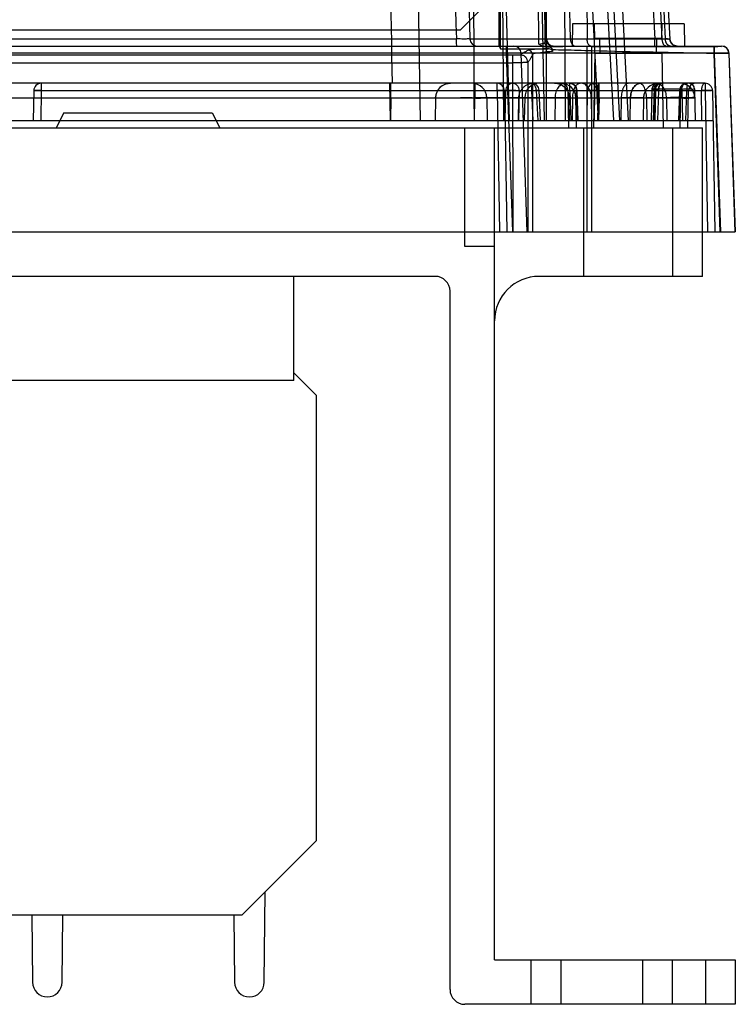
# Model space of a CAD drawing. Header units: millimetres. Extents: x 30 to 245, y 92 to 285.
# Tile 9 of 16: x 197 to 245, y 92 to 158. Entities that reach past the tile are written whole.
import ezdxf

# ---------------------------------------------------------------- set-up
doc = ezdxf.new("R2010")
doc.units = ezdxf.units.MM
doc.header["$LTSCALE"] = 24.676948
doc.layers.get('0').update_dxf_attribs({"linetype": 'CONTINUOUS'})

msp = doc.modelspace()

# ---------------------------------------------------------------- linework, layer by layer
at = {"color": 7, "linetype": 'Continuous'}
for p, q in [((224.422, 253.335), (226.952, 156.712)), ((232.099, 156.712), (229.569, 253.335)), ((231.215, 253.328), (232.059, 156.721)), ((233.714, 156.712), (231.925, 253.335)), ((232.112, 151.225), (232.112, 253.725)), ((234.332, 253.335), (239.396, 156.712)), ((234.414, 253.328), (234.835, 156.721)), ((239.895, 156.721), (234.832, 253.328)), ((235.039, 253.335), (240.103, 156.712)), ((235.332, 253.346), (240.397, 156.699)), ((231.599, 156.358), (230.816, 252.725)), ((231.216, 252.728), (231.997, 156.473)), ((229.001, 156.047), (229.001, 251.725)), ((228.912, 156.225), (228.901, 250.725)), ((230.113, 250.738), (231.955, 151.225)), ((231.81, 250.738), (237.026, 151.225)), ((232.396, 250.751), (237.612, 151.225)), ((222.006, 243.225), (223.612, 151.225)), ((227.267, 151.225), (226.627, 241.225)), ((229.238, 151.225), (228.574, 241.225)), ((229.612, 151.225), (227.373, 236.725)), ((233.067, 218.832), (236.61, 151.225)), ((233.067, 218.832), (233.362, 151.225)), ((235.611, 151.225), (232.112, 217.992)), ((226.312, 157.325), (228.312, 159.325)), ((166.312, 157.325), (226.312, 157.325)), ((233.862, 157.725), (233.836, 156.225)), ((241.362, 157.725), (233.862, 157.725)), ((235.362, 156.725), (235.345, 157.725)), ((239.862, 156.725), (239.879, 157.725)), ((241.362, 157.725), (241.388, 156.225)), ((48.582, 156.702), (226.042, 156.702)), ((226.952, 156.712), (240.103, 156.712)), ((232.059, 156.721), (239.895, 156.721)), ((239.862, 156.725), (235.362, 156.725)), ((235.712, 155.725), (235.695, 156.725)), ((239.396, 156.225), (239.396, 156.712)), ((239.512, 155.725), (239.529, 156.725)), ((30.731, 156.225), (243.893, 156.225)), ((226.086, 156.225), (227.452, 156.225)), ((228.912, 156.225), (229.001, 156.047)), ((229.001, 156.047), (232.223, 156.047)), ((229.393, 156.225), (229.393, 155.742)), ((232.118, 156.163), (232.24, 156.163)), ((232.518, 155.968), (232.518, 155.851)), ((234.812, 156.225), (234.812, 143.725)), ((235.164, 143.725), (235.164, 155.9)), ((240.456, 156.225), (240.896, 156.225)), ((243.393, 156.225), (243.393, 155.742)), ((243.893, 156.225), (243.887, 156.218)), ((229.393, 155.742), (45.231, 155.742)), ((229.847, 155.61), (168.561, 155.61)), ((168.561, 155.102), (229.847, 155.102)), ((229.393, 155.742), (229.813, 143.725)), ((229.847, 155.102), (229.847, 155.61)), ((229.854, 143.725), (229.847, 155.102)), ((243.393, 155.742), (230.392, 155.742)), ((230.812, 143.725), (230.392, 155.742)), ((230.846, 155.128), (230.853, 143.725)), ((231.166, 155.647), (231.166, 143.725)), ((235.362, 155.725), (235.275, 150.725)), ((239.862, 155.725), (235.362, 155.725)), ((239.862, 155.725), (239.949, 150.725)), ((243.796, 143.725), (243.384, 155.724)), ((243.393, 155.742), (243.813, 143.725)), ((244.392, 155.743), (244.384, 155.738)), ((244.384, 155.738), (244.796, 143.725)), ((244.812, 143.725), (244.392, 155.742)), ((242.777, 153.725), (31.847, 153.725)), ((197.603, 153.234), (197.568, 151.225)), ((198.103, 153.234), (198.068, 151.225)), ((198.103, 153.725), (198.103, 153.234)), ((198.103, 153.234), (242.777, 153.234)), ((221.612, 151.225), (221.569, 153.725)), ((221.587, 153.725), (221.586, 152.742)), ((221.639, 152.742), (221.639, 153.725)), ((227.237, 152.742), (227.237, 153.725)), ((227.29, 153.725), (227.29, 152.742)), ((228.777, 153.234), (228.777, 153.725)), ((228.777, 153.234), (228.943, 143.725)), ((229.277, 153.234), (229.443, 143.725)), ((229.347, 153.234), (229.312, 151.225)), ((230.258, 153.234), (230.229, 151.225)), ((231.212, 151.225), (231.108, 153.234)), ((231.415, 153.234), (231.512, 151.225)), ((231.713, 151.225), (231.608, 153.25)), ((233.612, 150.725), (233.568, 153.234)), ((233.673, 153.234), (233.673, 153.725)), ((233.673, 153.234), (233.734, 151.225)), ((234.106, 153.234), (234.164, 151.225)), ((234.234, 151.225), (234.173, 153.24)), ((234.847, 153.234), (234.812, 151.225)), ((235.347, 153.234), (235.312, 151.225)), ((235.347, 153.725), (235.347, 153.234)), ((235.567, 151.225), (235.596, 153.234)), ((235.587, 153.725), (235.586, 152.742)), ((235.639, 152.742), (235.639, 153.725)), ((238.692, 153.048), (238.836, 153.321)), ((239.203, 153.336), (239.143, 151.225)), ((239.349, 153.332), (239.29, 151.225)), ((239.391, 153.243), (239.32, 151.225)), ((239.332, 153.677), (239.638, 153.725)), ((241.222, 153.332), (239.349, 153.332)), ((239.444, 153.332), (239.389, 151.225)), ((239.641, 153.234), (239.391, 153.242)), ((239.641, 153.234), (239.57, 151.225)), ((239.64, 153.234), (239.575, 151.225)), ((241.051, 153.24), (240.99, 151.225)), ((241.06, 151.225), (241.118, 153.234)), ((241.103, 150.725), (241.149, 153.332)), ((241.222, 153.332), (241.259, 151.225)), ((241.49, 151.225), (241.551, 153.234)), ((241.612, 150.725), (241.656, 153.234)), ((242.075, 153.332), (242.112, 151.225)), ((242.562, 151.225), (242.527, 153.234)), ((242.777, 153.725), (242.777, 153.234)), ((242.777, 153.234), (242.943, 143.725)), ((243.277, 153.234), (243.443, 143.725)), ((34.442, 152.742), (240.182, 152.742)), ((221.586, 152.742), (221.613, 151.225)), ((221.639, 152.742), (221.612, 151.225)), ((224.638, 152.742), (224.612, 151.225)), ((227.259, 151.225), (227.237, 152.742)), ((227.268, 151.225), (227.29, 152.742)), ((228.085, 152.742), (228.112, 151.225)), ((230.223, 151.225), (230.246, 152.742)), ((230.638, 152.742), (230.612, 151.225)), ((232.681, 152.742), (232.662, 151.225)), ((233.662, 151.225), (233.638, 152.742)), ((233.862, 151.225), (233.875, 152.742)), ((234.121, 150.725), (234.085, 152.742)), ((235.118, 152.742), (235.138, 151.225)), ((235.118, 152.742), (235.137, 151.225)), ((235.586, 152.742), (235.613, 151.225)), ((235.594, 152.742), (235.608, 151.225)), ((235.639, 152.742), (235.612, 151.225)), ((237.139, 152.742), (237.112, 151.225)), ((237.733, 151.225), (237.76, 152.742)), ((238.638, 152.742), (238.612, 151.225)), ((238.836, 152.742), (238.862, 151.225)), ((240.182, 152.742), (240.208, 151.225)), ((31.312, 151.225), (243.312, 151.225)), ((199.612, 151.725), (199.112, 150.725)), ((199.612, 151.725), (209.612, 151.725)), ((209.612, 151.725), (210.112, 150.725)), ((32.012, 150.725), (242.612, 150.725)), ((226.612, 142.725), (226.612, 150.725)), ((228.612, 94.725), (228.612, 150.725)), ((234.612, 140.725), (234.612, 150.725)), ((240.612, 140.725), (240.612, 150.725)), ((242.612, 140.725), (242.612, 150.725)), ((29.812, 143.725), (244.812, 143.725)), ((228.612, 142.725), (226.612, 142.725)), ((224.612, 140.725), (50.012, 140.725)), ((215.112, 133.725), (215.112, 140.725)), ((242.612, 140.725), (231.612, 140.725)), ((225.612, 92.725), (225.612, 139.725)), ((216.612, 132.725), (215.112, 134.225)), ((215.112, 133.725), (194.112, 133.725)), ((216.612, 132.725), (216.612, 102.725)), ((211.612, 97.725), (216.612, 102.725)), ((213.112, 93.214), (213.176, 99.289)), ((211.612, 97.725), (179.564, 97.725)), ((197.465, 97.725), (197.512, 93.214)), ((199.512, 93.214), (199.559, 97.725)), ((211.065, 97.725), (211.112, 93.214)), ((228.612, 94.725), (244.812, 94.725)), ((231.062, 94.725), (231.062, 91.725)), ((233.062, 94.725), (233.062, 91.725)), ((238.562, 94.725), (238.562, 91.725)), ((240.562, 94.725), (240.562, 91.725)), ((242.812, 94.725), (242.812, 91.725)), ((244.812, 94.725), (244.812, 91.725)), ((244.812, 91.725), (226.612, 91.725))]:
    msp.add_line(p, q, dxfattribs=at)
for points in [[(240.896, 156.225), (240.747, 156.248), (240.61, 156.315), (240.501, 156.419), (240.427, 156.552), (240.397, 156.699)], [(240.896, 156.225), (240.654, 156.288), (240.472, 156.46), (240.397, 156.699)], [(224.638, 152.742), (224.692, 153.048), (224.836, 153.321), (225.056, 153.538), (225.332, 153.677), (225.638, 153.725)], [(229.416, 153.725), (228.397, 153.725), (227.29, 153.725)], [(238.638, 152.742), (238.692, 153.048), (238.835, 153.321), (239.056, 153.538), (239.332, 153.677), (239.638, 153.725)], [(239.603, 153.725), (239.406, 153.673), (239.261, 153.532), (239.203, 153.336)], [(242.019, 153.529), (241.873, 153.673), (241.675, 153.725)], [(242.075, 153.332), (242.019, 153.529), (241.873, 153.673), (241.675, 153.725)]]:
    msp.add_lwpolyline(points, dxfattribs=at)
for centre, radius, start, end in [((227.452, 156.725), 0.5, 181.5, 270), ((232.558, 156.725), 0.5, 180.5, 270.07941), ((232.599, 156.725), 0.5, 181.5, 270), ((240.896, 156.725), 0.5, 183, 270), ((229.893, 155.725), 0.5, 2.00097, 90.02445), ((230.865, 155.646), 0.301, 0.18003, 89.82666), ((243.886, 155.721), 0.498, 1.99808, 89.95485), ((243.893, 155.725), 0.5, 2.00097, 90.02445), ((198.103, 153.225), 0.5, 89.99785, 180), ((225.638, 152.725), 1, 89.99998, 179), ((227.086, 152.725), 1, 0.99999, 90.00093), ((228.777, 153.225), 0.5, 1, 90), ((229.847, 153.225), 0.5, 89.99969, 178.99999), ((231.638, 152.725), 1, 90, 179), ((231.108, 153.225), 0.5, 2.91395, 89.99998), ((233.068, 153.225), 0.5, 1, 90), ((233.086, 152.725), 1, 1, 89.99667), ((233.673, 153.225), 0.5, 1.74053, 89.92456), ((235.347, 153.225), 0.5, 90.02434, 179), ((239.638, 152.725), 1, 90, 179), ((239.891, 153.225), 0.5, 89.9895, 177.99302), ((241.551, 153.225), 0.5, 90.00002, 178.25947), ((241.086, 152.725), 1, 1.00221, 89.99319), ((241.549, 153.325), 0.4, 90.00637, 179), ((242.156, 153.225), 0.5, 90, 179), ((241.675, 153.325), 0.4, 1, 90), ((243.038, 138.131), 15.111, 90.93064, 91.93597), ((242.777, 153.225), 0.5, 0, 90.00167), ((224.612, 139.725), 1, 0, 90), ((231.612, 137.725), 3, 90, 180), ((198.512, 93.225), 1, 180.60302, 359.39698), ((212.112, 93.225), 1, 180.60302, 359.39698), ((226.612, 92.725), 1, 180, 270)]:
    msp.add_arc(centre, radius, start, end, dxfattribs=at)
for points, knots in [([(223.509, 253.343), (223.791, 242.605), (224.354, 221.128), (225.197, 188.915), (225.759, 167.44), (226.041, 156.702)], [0, 0, 0, 0, 0.333353, 0.666686, 1, 1, 1, 1]), ([(221.738, 153.725), (221.564, 163.669), (221.216, 183.558), (220.696, 213.391), (220.348, 233.28), (220.173, 243.225)], [0, 0, 0, 0, 0.333326, 0.66666, 1, 1, 1, 1]), ([(226.952, 156.712), (226.953, 156.689), (226.811, 156.727), (226.675, 156.686), (226.369, 156.705), (226.159, 156.701), (226.041, 156.702)], [0, 0, 0, 0, 0.074924, 0.28757, 0.609414, 1, 1, 1, 1]), ([(226.086, 156.225), (226.063, 156.225), (226.067, 156.348), (226.04, 156.471), (226.042, 156.622), (226.042, 156.702)], [0, 0, 0, 0, 0.139153, 0.50043, 1, 1, 1, 1]), ([(231.599, 156.358), (231.663, 156.368), (231.782, 156.388), (231.906, 156.414), (231.994, 156.448), (231.997, 156.473)], [0, 0, 0, 0, 0.465135, 0.825331, 1, 1, 1, 1]), ([(231.997, 156.473), (232.003, 156.494), (232.013, 156.538), (232.027, 156.604), (232.042, 156.665), (232.053, 156.704), (232.059, 156.721)], [0, 0, 0, 0, 0.259949, 0.530705, 0.786023, 1, 1, 1, 1]), ([(232.298, 156.174), (232.261, 156.174), (232.203, 156.186), (232.134, 156.222), (232.086, 156.261), (232.047, 156.308), (232.01, 156.377), (231.998, 156.435), (231.997, 156.473)], [0, 0, 0, 0, 0.238683, 0.367848, 0.499828, 0.631836, 0.761079, 1, 1, 1, 1]), ([(233.714, 156.712), (233.715, 156.629), (233.746, 156.472), (233.869, 156.282), (234.005, 156.225), (234.067, 156.225)], [0, 0, 0, 0, 0.381096, 0.716319, 1, 1, 1, 1]), ([(235.085, 156.225), (235.038, 156.225), (234.931, 156.299), (234.856, 156.486), (234.836, 156.637), (234.835, 156.721)], [0, 0, 0, 0, 0.237084, 0.57856, 1, 1, 1, 1]), ([(240.397, 156.699), (240.398, 156.674), (240.238, 156.726), (240.089, 156.68), (239.752, 156.71), (239.524, 156.709), (239.396, 156.712)], [0, 0, 0, 0, 0.075487, 0.291745, 0.616466, 1, 1, 1, 1]), ([(239.895, 156.721), (239.984, 156.718), (240.147, 156.728), (240.272, 156.682), (240.396, 156.719), (240.397, 156.699)], [0, 0, 0, 0, 0.532042, 0.88027, 1, 1, 1, 1]), ([(240.145, 156.225), (240.136, 156.225), (240.119, 156.227), (240.084, 156.238), (240.042, 156.265), (240.009, 156.304), (239.985, 156.34), (239.968, 156.371), (239.953, 156.404), (239.933, 156.456), (239.913, 156.531), (239.898, 156.625), (239.895, 156.689), (239.895, 156.721)], [0, 0, 0, 0, 0.043189, 0.087315, 0.182081, 0.286461, 0.341721, 0.398308, 0.459745, 0.526745, 0.676523, 0.843761, 1, 1, 1, 1]), ([(240.103, 156.712), (240.156, 156.71), (240.252, 156.716), (240.326, 156.689), (240.396, 156.71), (240.397, 156.699)], [0, 0, 0, 0, 0.542438, 0.883324, 1, 1, 1, 1]), ([(240.456, 156.225), (240.435, 156.225), (240.39, 156.231), (240.325, 156.258), (240.262, 156.304), (240.206, 156.367), (240.161, 156.444), (240.128, 156.531), (240.109, 156.621), (240.104, 156.682), (240.103, 156.712)], [0, 0, 0, 0, 0.096806, 0.202308, 0.318777, 0.445985, 0.582223, 0.723356, 0.864112, 1, 1, 1, 1]), ([(240.457, 156.225), (240.394, 156.225), (240.259, 156.282), (240.135, 156.471), (240.105, 156.629), (240.103, 156.712)], [0, 0, 0, 0, 0.284159, 0.618413, 1, 1, 1, 1]), ([(230.392, 155.742), (230.392, 155.768), (230.236, 155.72), (230.082, 155.767), (229.748, 155.741), (229.52, 155.745), (229.393, 155.742)], [0, 0, 0, 0, 0.076594, 0.293499, 0.617716, 1, 1, 1, 1]), ([(230.347, 155.627), (230.365, 155.645), (230.406, 155.681), (230.478, 155.731), (230.563, 155.783), (230.693, 155.856), (230.796, 155.909), (230.866, 155.947)], [0, 0, 0, 0, 0.124852, 0.266347, 0.432084, 0.609191, 1, 1, 1, 1]), ([(232.223, 156.047), (231.993, 156.039), (231.605, 156.03), (231.16, 155.985), (230.927, 155.978), (230.866, 155.947)], [0, 0, 0, 0, 0.507483, 0.847528, 1, 1, 1, 1]), ([(232.518, 155.851), (232.282, 155.835), (231.874, 155.815), (231.465, 155.729), (231.195, 155.706), (231.166, 155.647)], [0, 0, 0, 0, 0.515954, 0.855923, 1, 1, 1, 1]), ([(231.599, 156.358), (231.656, 156.326), (231.766, 156.261), (231.937, 156.184), (232.059, 156.163), (232.118, 156.163)], [0, 0, 0, 0, 0.352739, 0.682607, 1, 1, 1, 1]), ([(232.118, 156.163), (232.146, 156.164), (232.195, 156.166), (232.255, 156.17), (232.287, 156.172), (232.299, 156.174)], [0, 0, 0, 0, 0.469664, 0.806618, 1, 1, 1, 1]), ([(232.518, 155.852), (232.518, 155.89), (232.477, 155.971), (232.36, 156.032), (232.271, 156.047), (232.223, 156.047)], [0, 0, 0, 0, 0.300899, 0.630121, 1, 1, 1, 1]), ([(235.164, 156.2), (234.804, 156.199), (234.113, 156.196), (233.139, 156.185), (232.524, 156.172), (232.24, 156.163)], [0, 0, 0, 0, 0.368898, 0.708917, 1, 1, 1, 1]), ([(232.518, 155.968), (232.518, 156.006), (232.48, 156.083), (232.372, 156.148), (232.285, 156.163), (232.24, 156.163)], [0, 0, 0, 0, 0.305635, 0.6335, 1, 1, 1, 1]), ([(232.559, 156.225), (232.535, 156.219), (232.48, 156.207), (232.393, 156.192), (232.33, 156.18), (232.299, 156.174)], [0, 0, 0, 0, 0.283033, 0.634694, 1, 1, 1, 1]), ([(235.164, 155.9), (234.845, 155.91), (234.228, 155.927), (233.346, 155.949), (232.783, 155.962), (232.518, 155.968)], [0, 0, 0, 0, 0.360799, 0.699836, 1, 1, 1, 1]), ([(235.164, 156.2), (236.06, 156.2), (237.87, 156.202), (240.61, 156.203), (242.453, 156.204), (243.384, 156.204)], [0, 0, 0, 0, 0.327172, 0.66035, 1, 1, 1, 1]), ([(235.164, 155.9), (235.164, 155.918), (235.165, 155.954), (235.166, 156.008), (235.167, 156.059), (235.167, 156.1), (235.167, 156.129), (235.167, 156.147), (235.167, 156.162), (235.166, 156.175), (235.166, 156.185), (235.165, 156.192), (235.165, 156.196), (235.164, 156.197), (235.164, 156.199), (235.164, 156.199), (235.164, 156.2)], [0, 0, 0, 0, 0.179023, 0.361752, 0.538045, 0.696367, 0.765223, 0.826015, 0.87814, 0.921, 0.954182, 0.978017, 0.986598, 0.99305, 0.997466, 1, 1, 1, 1]), ([(243.384, 155.724), (243.386, 155.8), (243.395, 155.939), (243.375, 156.091), (243.399, 156.186), (243.384, 156.204)], [0, 0, 0, 0, 0.476747, 0.851597, 1, 1, 1, 1]), ([(243.384, 156.204), (243.467, 156.205), (243.616, 156.197), (243.769, 156.226), (243.871, 156.2), (243.887, 156.218)], [0, 0, 0, 0, 0.496232, 0.857498, 1, 1, 1, 1]), ([(244.392, 155.742), (244.392, 155.768), (244.236, 155.72), (244.082, 155.767), (243.748, 155.741), (243.52, 155.745), (243.393, 155.742)], [0, 0, 0, 0, 0.076594, 0.293499, 0.617716, 1, 1, 1, 1]), ([(230.347, 155.627), (230.329, 155.61), (230.23, 155.63), (230.075, 155.604), (229.928, 155.61), (229.847, 155.61)], [0, 0, 0, 0, 0.145585, 0.511796, 1, 1, 1, 1]), ([(230.846, 155.128), (230.846, 155.127), (230.843, 155.126), (230.838, 155.125), (230.83, 155.124), (230.821, 155.123), (230.809, 155.121), (230.788, 155.12), (230.758, 155.118), (230.715, 155.115), (230.664, 155.113), (230.605, 155.111), (230.539, 155.109), (230.468, 155.108), (230.361, 155.106), (230.217, 155.104), (230.035, 155.102), (229.911, 155.102), (229.847, 155.102)], [0, 0, 0, 0, 0.003106, 0.008398, 0.01592, 0.02567, 0.037634, 0.051791, 0.0866, 0.129866, 0.181128, 0.23987, 0.305573, 0.377685, 0.45552, 0.625489, 0.809422, 1, 1, 1, 1]), ([(230.846, 155.127), (230.846, 155.191), (230.827, 155.291), (230.772, 155.392), (230.732, 155.446), (230.701, 155.48), (230.669, 155.51), (230.621, 155.547), (230.551, 155.587), (230.454, 155.619), (230.383, 155.627), (230.347, 155.627)], [0, 0, 0, 0, 0.243216, 0.377943, 0.439763, 0.499405, 0.553346, 0.60898, 0.729534, 0.860673, 1, 1, 1, 1]), ([(231.166, 155.647), (231.128, 155.577), (231.075, 155.474), (231.002, 155.344), (230.95, 155.259), (230.9, 155.187), (230.864, 155.145), (230.846, 155.127)], [0, 0, 0, 0, 0.390613, 0.567755, 0.733579, 0.875153, 1, 1, 1, 1]), ([(244.384, 155.738), (244.356, 155.731), (244.253, 155.739), (244.046, 155.726), (243.741, 155.727), (243.509, 155.724), (243.384, 155.724)], [0, 0, 0, 0, 0.085864, 0.304816, 0.625041, 1, 1, 1, 1]), ([(197.603, 153.234), (197.604, 153.256), (197.738, 153.212), (197.86, 153.251), (198.02, 153.235), (198.103, 153.234)], [0, 0, 0, 0, 0.134202, 0.500143, 1, 1, 1, 1]), ([(198.103, 153.234), (198.032, 153.235), (197.91, 153.233), (197.738, 153.246), (197.668, 153.225), (197.604, 153.243), (197.603, 153.234)], [0, 0, 0, 0, 0.429562, 0.756512, 0.944251, 1, 1, 1, 1]), ([(229.277, 153.234), (229.277, 153.256), (229.143, 153.212), (229.02, 153.251), (228.86, 153.235), (228.777, 153.234)], [0, 0, 0, 0, 0.134202, 0.500143, 1, 1, 1, 1]), ([(229.347, 153.234), (229.347, 153.236), (229.358, 153.239), (229.372, 153.242), (229.397, 153.245), (229.427, 153.247), (229.46, 153.252), (229.496, 153.239), (229.532, 153.274), (229.562, 153.241), (229.563, 153.225)], [0, 0, 0, 0, 0.032545, 0.106392, 0.213214, 0.343246, 0.486259, 0.633239, 0.797738, 1, 1, 1, 1]), ([(229.563, 153.225), (229.582, 153.249), (229.641, 153.273), (229.718, 153.243), (229.798, 153.257), (229.885, 153.251), (229.979, 153.25), (230.075, 153.246), (230.169, 153.241), (230.23, 153.236), (230.258, 153.234)], [0, 0, 0, 0, 0.128888, 0.230355, 0.341827, 0.466116, 0.600753, 0.740834, 0.878054, 1, 1, 1, 1]), ([(229.847, 153.725), (229.881, 153.725), (229.953, 153.714), (230.053, 153.664), (230.11, 153.612), (230.135, 153.582)], [0, 0, 0, 0, 0.307197, 0.645336, 1, 1, 1, 1]), ([(230.135, 153.582), (230.161, 153.551), (230.206, 153.481), (230.247, 153.362), (230.258, 153.277), (230.258, 153.234)], [0, 0, 0, 0, 0.322098, 0.657259, 1, 1, 1, 1]), ([(230.246, 152.742), (230.248, 152.866), (230.287, 153.058), (230.408, 153.286), (230.536, 153.443), (230.667, 153.55), (230.782, 153.617), (230.953, 153.695), (231.11, 153.725), (231.232, 153.725)], [0, 0, 0, 0, 0.241271, 0.3706, 0.502254, 0.633522, 0.698277, 0.761946, 1, 1, 1, 1]), ([(231.112, 153.62), (231.113, 153.578), (231.113, 153.492), (231.092, 153.364), (231.101, 153.276), (231.108, 153.234)], [0, 0, 0, 0, 0.326802, 0.665852, 1, 1, 1, 1]), ([(231.108, 153.725), (231.104, 153.725), (231.098, 153.703), (231.11, 153.673), (231.11, 153.64), (231.112, 153.62)], [0, 0, 0, 0, 0.125701, 0.454376, 1, 1, 1, 1]), ([(231.324, 153.582), (231.306, 153.61), (231.266, 153.661), (231.19, 153.713), (231.134, 153.725), (231.108, 153.725)], [0, 0, 0, 0, 0.379604, 0.713664, 1, 1, 1, 1]), ([(231.108, 153.234), (231.188, 153.238), (231.346, 153.245), (231.455, 153.249), (231.639, 153.255), (231.512, 153.237), (231.465, 153.237), (231.415, 153.234)], [0, 0, 0, 0, 0.344912, 0.606572, 0.722008, 0.781163, 1, 1, 1, 1]), ([(231.415, 153.234), (231.416, 153.276), (231.407, 153.36), (231.378, 153.478), (231.343, 153.549), (231.324, 153.582)], [0, 0, 0, 0, 0.352626, 0.689945, 1, 1, 1, 1]), ([(232.653, 153.725), (232.778, 153.725), (233.03, 153.676), (233.353, 153.463), (233.579, 153.138), (233.636, 152.875), (233.638, 152.742)], [0, 0, 0, 0, 0.244675, 0.487887, 0.740843, 1, 1, 1, 1]), ([(233.388, 153.725), (233.295, 153.725), (233.097, 153.666), (232.867, 153.438), (232.718, 153.116), (232.683, 152.87), (232.681, 152.742)], [0, 0, 0, 0, 0.209776, 0.444863, 0.711936, 1, 1, 1, 1]), ([(233.673, 153.725), (233.695, 153.725), (233.739, 153.721), (233.803, 153.704), (233.844, 153.685), (233.863, 153.674)], [0, 0, 0, 0, 0.329184, 0.661721, 1, 1, 1, 1]), ([(233.673, 153.234), (233.758, 153.236), (233.922, 153.24), (234.041, 153.244), (234.21, 153.241), (234.129, 153.235), (234.106, 153.234)], [0, 0, 0, 0, 0.452433, 0.77583, 0.882334, 1, 1, 1, 1]), ([(233.863, 153.674), (233.911, 153.648), (233.999, 153.573), (234.082, 153.417), (234.105, 153.296), (234.106, 153.234)], [0, 0, 0, 0, 0.311131, 0.641436, 1, 1, 1, 1]), ([(233.875, 152.742), (233.876, 152.869), (233.9, 153.108), (234.002, 153.422), (234.152, 153.652), (234.307, 153.725), (234.375, 153.725)], [0, 0, 0, 0, 0.319941, 0.603761, 0.828471, 1, 1, 1, 1]), ([(235.118, 152.742), (235.117, 152.87), (235.081, 153.116), (234.932, 153.438), (234.703, 153.666), (234.504, 153.725), (234.411, 153.725)], [0, 0, 0, 0, 0.288064, 0.555137, 0.790224, 1, 1, 1, 1]), ([(235.347, 153.234), (235.264, 153.235), (235.104, 153.251), (234.981, 153.212), (234.847, 153.256), (234.847, 153.234)], [0, 0, 0, 0, 0.499681, 0.865747, 1, 1, 1, 1]), ([(234.921, 153.24), (234.908, 153.24), (234.884, 153.24), (234.864, 153.236), (234.847, 153.237), (234.847, 153.234)], [0, 0, 0, 0, 0.545156, 0.880841, 1, 1, 1, 1]), ([(235.596, 153.234), (235.513, 153.237), (235.347, 153.241), (235.122, 153.243), (234.98, 153.242), (234.921, 153.24)], [0, 0, 0, 0, 0.369452, 0.739612, 1, 1, 1, 1]), ([(235.094, 153.725), (235.162, 153.725), (235.317, 153.652), (235.468, 153.422), (235.569, 153.108), (235.593, 152.869), (235.594, 152.742)], [0, 0, 0, 0, 0.171529, 0.396239, 0.680059, 1, 1, 1, 1]), ([(235.522, 153.582), (235.507, 153.61), (235.476, 153.659), (235.415, 153.712), (235.368, 153.725), (235.347, 153.725)], [0, 0, 0, 0, 0.402257, 0.733228, 1, 1, 1, 1]), ([(235.596, 153.234), (235.596, 153.276), (235.59, 153.36), (235.565, 153.477), (235.538, 153.549), (235.522, 153.582)], [0, 0, 0, 0, 0.357083, 0.695525, 1, 1, 1, 1]), ([(237.639, 153.725), (237.624, 153.725), (237.593, 153.722), (237.529, 153.704), (237.466, 153.667), (237.409, 153.615), (237.365, 153.565), (237.324, 153.505), (237.286, 153.437), (237.252, 153.362), (237.211, 153.252), (237.173, 153.105), (237.146, 152.924), (237.139, 152.803), (237.139, 152.742)], [0, 0, 0, 0, 0.037517, 0.077196, 0.165963, 0.216888, 0.272632, 0.333243, 0.39847, 0.467878, 0.540767, 0.693404, 0.848768, 1, 1, 1, 1]), ([(237.76, 152.742), (237.761, 152.803), (237.77, 152.925), (237.809, 153.107), (237.874, 153.282), (237.964, 153.438), (238.059, 153.547), (238.143, 153.616), (238.227, 153.669), (238.334, 153.713), (238.424, 153.725), (238.467, 153.725)], [0, 0, 0, 0, 0.135672, 0.276393, 0.417595, 0.553997, 0.681437, 0.74115, 0.797997, 0.903381, 1, 1, 1, 1]), ([(238.467, 153.725), (238.424, 153.725), (238.334, 153.713), (238.227, 153.669), (238.143, 153.616), (238.059, 153.547), (237.964, 153.438), (237.874, 153.282), (237.809, 153.107), (237.77, 152.925), (237.761, 152.803), (237.76, 152.742)], [0, 0, 0, 0, 0.096619, 0.202003, 0.25885, 0.318563, 0.446003, 0.582405, 0.723607, 0.864328, 1, 1, 1, 1]), ([(238.836, 152.742), (238.835, 152.867), (238.812, 153.103), (238.712, 153.415), (238.564, 153.648), (238.406, 153.725), (238.336, 153.725)], [0, 0, 0, 0, 0.31555, 0.593886, 0.822875, 1, 1, 1, 1]), ([(239.444, 153.332), (239.39, 153.333), (239.351, 153.334), (239.178, 153.338), (239.272, 153.333), (239.31, 153.333), (239.349, 153.332)], [0, 0, 0, 0, 0.42621, 0.624249, 0.689808, 1, 1, 1, 1]), ([(239.349, 153.332), (239.309, 153.333), (239.271, 153.333), (239.178, 153.338), (239.352, 153.333), (239.391, 153.333), (239.444, 153.332)], [0, 0, 0, 0, 0.31589, 0.375265, 0.579163, 1, 1, 1, 1]), ([(239.349, 153.332), (239.343, 153.098), (239.326, 152.629), (239.313, 151.927), (239.296, 151.459), (239.29, 151.225)], [0, 0, 0, 0, 0.333592, 0.666922, 1, 1, 1, 1]), ([(239.349, 153.332), (239.35, 153.356), (239.353, 153.405), (239.369, 153.478), (239.395, 153.548), (239.431, 153.61), (239.476, 153.661), (239.526, 153.699), (239.579, 153.72), (239.615, 153.725), (239.632, 153.725)], [0, 0, 0, 0, 0.135722, 0.276475, 0.41773, 0.554126, 0.681448, 0.797942, 0.90336, 1, 1, 1, 1]), ([(239.349, 153.332), (239.35, 153.356), (239.353, 153.405), (239.369, 153.478), (239.395, 153.548), (239.431, 153.61), (239.476, 153.661), (239.526, 153.699), (239.579, 153.72), (239.615, 153.725), (239.632, 153.725)], [0, 0, 0, 0, 0.135723, 0.276479, 0.417735, 0.554131, 0.681453, 0.797946, 0.903362, 1, 1, 1, 1]), ([(239.444, 153.332), (239.444, 153.356), (239.447, 153.405), (239.458, 153.477), (239.477, 153.547), (239.503, 153.609), (239.535, 153.66), (239.572, 153.698), (239.611, 153.72), (239.638, 153.725), (239.651, 153.725)], [0, 0, 0, 0, 0.149951, 0.30408, 0.455745, 0.59746, 0.723147, 0.830716, 0.921133, 1, 1, 1, 1]), ([(240.182, 152.742), (240.18, 152.868), (240.146, 153.11), (240, 153.429), (239.774, 153.662), (239.57, 153.725), (239.475, 153.725)], [0, 0, 0, 0, 0.284026, 0.545419, 0.783798, 1, 1, 1, 1]), ([(239.781, 153.674), (239.749, 153.646), (239.696, 153.563), (239.655, 153.41), (239.642, 153.296), (239.64, 153.234)], [0, 0, 0, 0, 0.271048, 0.606385, 1, 1, 1, 1]), ([(239.641, 153.234), (239.641, 153.276), (239.647, 153.36), (239.672, 153.477), (239.699, 153.549), (239.715, 153.582)], [0, 0, 0, 0, 0.357027, 0.695452, 1, 1, 1, 1]), ([(239.715, 153.582), (239.73, 153.61), (239.761, 153.659), (239.822, 153.712), (239.87, 153.725), (239.891, 153.725)], [0, 0, 0, 0, 0.40228, 0.733574, 1, 1, 1, 1]), ([(239.891, 153.725), (239.878, 153.725), (239.852, 153.721), (239.814, 153.703), (239.792, 153.685), (239.781, 153.674)], [0, 0, 0, 0, 0.304665, 0.632416, 1, 1, 1, 1]), ([(241.118, 153.234), (241.095, 153.235), (241.009, 153.242), (241.194, 153.243), (241.31, 153.24), (241.469, 153.236), (241.551, 153.234)], [0, 0, 0, 0, 0.117644, 0.249685, 0.568657, 1, 1, 1, 1]), ([(241.118, 153.234), (241.118, 153.277), (241.129, 153.362), (241.173, 153.481), (241.22, 153.551), (241.247, 153.582)], [0, 0, 0, 0, 0.340309, 0.675025, 1, 1, 1, 1]), ([(241.222, 153.332), (241.222, 153.356), (241.226, 153.405), (241.241, 153.478), (241.268, 153.548), (241.303, 153.61), (241.348, 153.661), (241.399, 153.699), (241.451, 153.72), (241.487, 153.725), (241.505, 153.725)], [0, 0, 0, 0, 0.13572, 0.276472, 0.417725, 0.55412, 0.681442, 0.797938, 0.903357, 1, 1, 1, 1]), ([(241.222, 153.332), (241.222, 153.356), (241.226, 153.405), (241.241, 153.478), (241.268, 153.548), (241.303, 153.61), (241.348, 153.661), (241.399, 153.699), (241.451, 153.72), (241.487, 153.725), (241.505, 153.725)], [0, 0, 0, 0, 0.135724, 0.27648, 0.417736, 0.554133, 0.681454, 0.797947, 0.903362, 1, 1, 1, 1]), ([(241.222, 153.332), (241.289, 153.335), (241.435, 153.341), (241.646, 153.34), (241.863, 153.353), (241.967, 153.324), (242.075, 153.35), (242.075, 153.332)], [0, 0, 0, 0, 0.234908, 0.50974, 0.762471, 0.937671, 1, 1, 1, 1]), ([(241.247, 153.582), (241.274, 153.612), (241.334, 153.665), (241.44, 153.714), (241.515, 153.725), (241.551, 153.725)], [0, 0, 0, 0, 0.350491, 0.689254, 1, 1, 1, 1]), ([(241.551, 153.725), (241.53, 153.725), (241.578, 153.598), (241.535, 153.478), (241.551, 153.319), (241.551, 153.234)], [0, 0, 0, 0, 0.128662, 0.478109, 1, 1, 1, 1]), ([(242.777, 153.725), (242.731, 153.725), (242.627, 153.656), (242.549, 153.472), (242.528, 153.32), (242.527, 153.234)], [0, 0, 0, 0, 0.232153, 0.560892, 1, 1, 1, 1]), ([(242.777, 153.234), (242.859, 153.235), (243.016, 153.251), (243.14, 153.212), (243.276, 153.258), (243.277, 153.234)], [0, 0, 0, 0, 0.491285, 0.854457, 1, 1, 1, 1]), ([(243.277, 153.234), (243.277, 153.256), (243.143, 153.212), (243.02, 153.251), (242.86, 153.235), (242.777, 153.234)], [0, 0, 0, 0, 0.134202, 0.500143, 1, 1, 1, 1]), ([(242.792, 153.24), (242.873, 153.242), (243.028, 153.255), (243.148, 153.22), (243.277, 153.255), (243.277, 153.234)], [0, 0, 0, 0, 0.501826, 0.866281, 1, 1, 1, 1]), ([(221.586, 152.742), (222.147, 152.744), (223.228, 152.744), (224.772, 152.758), (226.052, 152.724), (227.15, 152.81), (227.619, 152.648), (228.085, 152.816), (228.085, 152.742)], [0, 0, 0, 0, 0.258866, 0.500082, 0.707196, 0.866086, 0.965941, 1, 1, 1, 1]), ([(221.639, 152.742), (221.834, 152.744), (222.124, 152.745), (222.507, 152.747), (222.783, 152.748), (223.048, 152.749), (223.3, 152.749), (223.536, 152.75), (223.753, 152.75), (223.95, 152.75), (224.101, 152.749), (224.21, 152.749), (224.282, 152.749), (224.348, 152.748), (224.408, 152.748), (224.461, 152.747), (224.507, 152.747), (224.541, 152.746), (224.565, 152.746), (224.58, 152.746), (224.594, 152.745), (224.605, 152.745), (224.615, 152.744), (224.623, 152.744), (224.63, 152.744), (224.634, 152.743), (224.636, 152.743), (224.637, 152.743), (224.638, 152.743), (224.638, 152.743), (224.638, 152.742)], [0, 0, 0, 0, 0.195046, 0.290243, 0.382646, 0.471345, 0.555522, 0.634379, 0.707122, 0.772998, 0.831435, 0.857699, 0.881905, 0.903987, 0.923878, 0.941521, 0.956886, 0.969948, 0.97561, 0.980687, 0.985178, 0.98908, 0.992389, 0.995104, 0.997222, 0.99874, 0.999275, 0.999659, 0.999897, 1, 1, 1, 1]), ([(233.638, 152.742), (233.451, 152.745), (232.928, 152.746), (231.942, 152.748), (230.591, 152.748), (228.982, 152.746), (227.834, 152.744), (227.237, 152.742)], [0, 0, 0, 0, 0.087359, 0.245497, 0.46208, 0.720261, 1, 1, 1, 1]), ([(230.246, 152.742), (230.228, 152.743), (230.183, 152.744), (230.065, 152.745), (229.866, 152.747), (229.57, 152.748), (229.204, 152.748), (228.779, 152.748), (228.134, 152.746), (227.633, 152.744), (227.29, 152.742)], [0, 0, 0, 0, 0.018846, 0.045209, 0.119558, 0.220911, 0.346039, 0.491228, 0.651922, 1, 1, 1, 1]), ([(235.586, 152.742), (236.147, 152.744), (237.228, 152.744), (238.772, 152.758), (240.052, 152.724), (241.15, 152.81), (241.619, 152.648), (242.085, 152.816), (242.085, 152.742)], [0, 0, 0, 0, 0.258866, 0.500082, 0.707196, 0.866086, 0.965941, 1, 1, 1, 1]), ([(235.639, 152.742), (235.834, 152.744), (236.124, 152.745), (236.507, 152.747), (236.783, 152.748), (237.048, 152.749), (237.3, 152.749), (237.536, 152.75), (237.753, 152.75), (237.95, 152.75), (238.101, 152.749), (238.21, 152.749), (238.282, 152.749), (238.348, 152.748), (238.408, 152.748), (238.461, 152.747), (238.507, 152.747), (238.541, 152.746), (238.565, 152.746), (238.58, 152.746), (238.594, 152.745), (238.605, 152.745), (238.615, 152.744), (238.623, 152.744), (238.63, 152.744), (238.634, 152.743), (238.636, 152.743), (238.637, 152.743), (238.638, 152.743), (238.638, 152.743), (238.638, 152.742)], [0, 0, 0, 0, 0.195046, 0.290243, 0.382646, 0.471345, 0.555522, 0.634379, 0.707122, 0.772998, 0.831435, 0.857699, 0.881905, 0.903987, 0.923878, 0.941521, 0.956886, 0.969948, 0.97561, 0.980687, 0.985178, 0.98908, 0.992389, 0.995104, 0.997222, 0.99874, 0.999275, 0.999659, 0.999897, 1, 1, 1, 1]), ([(238.638, 152.742), (238.638, 152.742), (238.638, 152.743), (238.638, 152.743), (238.636, 152.743), (238.634, 152.743), (238.632, 152.743), (238.628, 152.743), (238.624, 152.743), (238.618, 152.743), (238.61, 152.744), (238.597, 152.744), (238.58, 152.744), (238.559, 152.744), (238.535, 152.744), (238.508, 152.745), (238.466, 152.745), (238.406, 152.745), (238.325, 152.745), (238.233, 152.745), (238.129, 152.745), (238.015, 152.745), (237.891, 152.745), (237.757, 152.744), (237.614, 152.744), (237.407, 152.743), (237.247, 152.743), (237.139, 152.742)], [0, 0, 0, 0, 0.000083, 0.000287, 0.001091, 0.00243, 0.004303, 0.006711, 0.009651, 0.013124, 0.017128, 0.026724, 0.03843, 0.052237, 0.068136, 0.086115, 0.106147, 0.152266, 0.206272, 0.267942, 0.337037, 0.413242, 0.496223, 0.585645, 0.68116, 0.782347, 1, 1, 1, 1]), ([(238.638, 152.742), (238.638, 152.743), (238.638, 152.743), (238.637, 152.743), (238.636, 152.743), (238.635, 152.743), (238.633, 152.743), (238.629, 152.743), (238.623, 152.743), (238.615, 152.743), (238.605, 152.743), (238.594, 152.743), (238.58, 152.744), (238.565, 152.744), (238.541, 152.744), (238.507, 152.744), (238.461, 152.744), (238.408, 152.744), (238.348, 152.744), (238.282, 152.744), (238.21, 152.744), (238.101, 152.743), (237.95, 152.743), (237.826, 152.743), (237.76, 152.742)], [0, 0, 0, 0, 0.000277, 0.001061, 0.002361, 0.004177, 0.006508, 0.009354, 0.016583, 0.025855, 0.037161, 0.05049, 0.065833, 0.08318, 0.102521, 0.147147, 0.19963, 0.259892, 0.32783, 0.403242, 0.485901, 0.575582, 0.775104, 1, 1, 1, 1]), ([(237.76, 152.742), (237.826, 152.743), (237.95, 152.743), (238.101, 152.743), (238.21, 152.744), (238.282, 152.744), (238.348, 152.744), (238.408, 152.744), (238.461, 152.744), (238.507, 152.744), (238.541, 152.744), (238.565, 152.744), (238.58, 152.744), (238.594, 152.743), (238.605, 152.743), (238.615, 152.743), (238.623, 152.743), (238.629, 152.743), (238.633, 152.743), (238.635, 152.743), (238.636, 152.743), (238.637, 152.743), (238.638, 152.743), (238.638, 152.743), (238.638, 152.742)], [0, 0, 0, 0, 0.224901, 0.424427, 0.514109, 0.596768, 0.67218, 0.740117, 0.800379, 0.852861, 0.897486, 0.916826, 0.934173, 0.949515, 0.962844, 0.974148, 0.98342, 0.990648, 0.993493, 0.995824, 0.99764, 0.998939, 0.999723, 1, 1, 1, 1]), ([(242.085, 152.742), (242.086, 152.816), (241.617, 152.644), (241.15, 152.807), (240.049, 152.717), (239.285, 152.743), (238.836, 152.742)], [0, 0, 0, 0, 0.0682, 0.268066, 0.585907, 1, 1, 1, 1]), ([(240.182, 152.742), (240.526, 152.743), (241.087, 152.743), (241.721, 152.745), (242.012, 152.743), (242.085, 152.742)], [0, 0, 0, 0, 0.542573, 0.883653, 1, 1, 1, 1]), ([(242.085, 152.742), (242.012, 152.743), (241.721, 152.745), (241.087, 152.743), (240.526, 152.743), (240.182, 152.742)], [0, 0, 0, 0, 0.116347, 0.457427, 1, 1, 1, 1])]:
    msp.add_open_spline(points, degree=3, knots=knots, dxfattribs=at)
msp.add_open_spline([(243.384, 155.724), (240.644, 155.782), (237.903, 155.821), (235.164, 155.9)], degree=3, dxfattribs=at)

doc.saveas('drawing.dxf')
